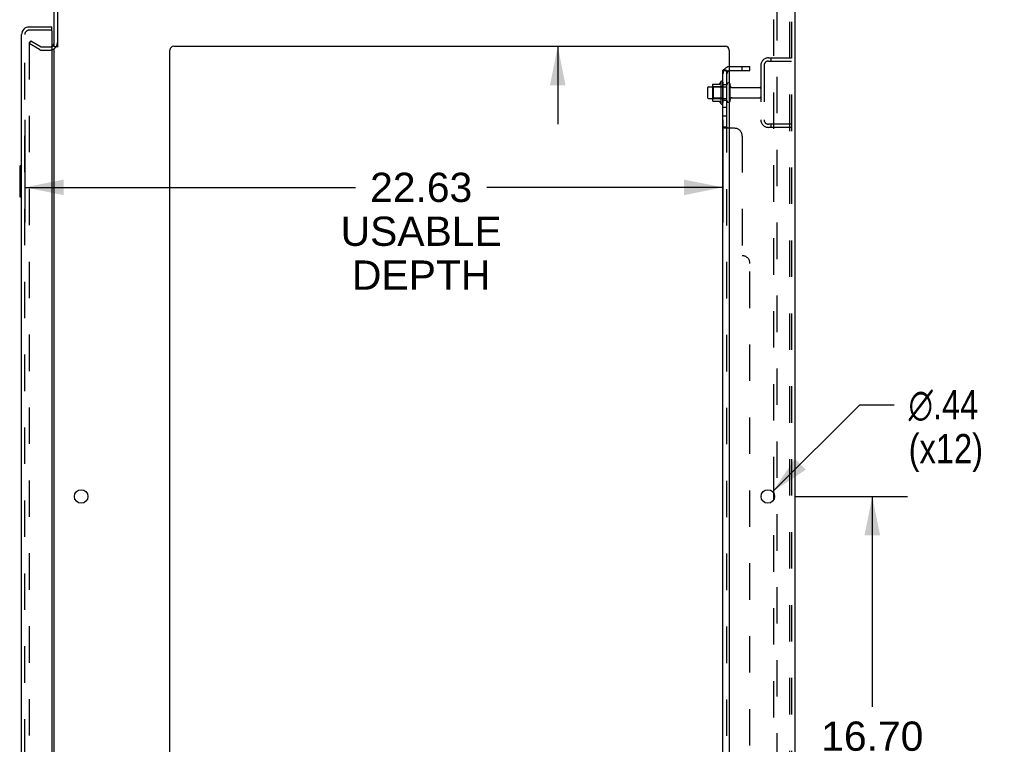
# Model space of a CAD drawing. Header units: inches. Extents: x 0 to 215, y 0 to 139.
# Tile 106 of 111: x 122 to 154, y 69 to 92. Entities that reach past the tile are written whole.
import ezdxf

# ---------------------------------------------------------------- set-up
doc = ezdxf.new("R2010")
doc.units = ezdxf.units.IN
doc.header["$LTSCALE"] = 11.804375
doc.header["$MEASUREMENT"] = 0
doc.linetypes.add('HIDDEN', pattern=[0.2, 0.1, -0.1])
doc.layers.get('0').update_dxf_attribs({"linetype": 'CONTINUOUS'})
for name, color, linetype in [('DEFAULT_2', 8, 'HIDDEN'), ('DIMENSIONS', 7, 'CONTINUOUS'), ('DOOR_ASSEMBLY', 7, 'CONTINUOUS'), ('SUBPANEL', 7, 'CONTINUOUS')]:
    doc.layers.add(name, color=color, linetype=linetype)
doc.styles.get("Standard").update_dxf_attribs({"font": 'arial.ttf'})
doc.styles.add('TEXTSTYLE_1', font='gdt', dxfattribs={"width": 0.8})
doc.dimstyles.new('DIMSTYLE_1', dxfattribs={"dimtxt": 0.946875, "dimasz": 1.2625, "dimexe": 0.09, "dimexo": 0.07, "dimgap": 0.0375, "dimtad": 0, "dimtih": 1, "dimtoh": 1, "dimzin": 4, "dimdsep": 46, "dimtxsty": 'Standard', "dimblk": '_FILLED', "dimblk1": '_FILLED', "dimblk2": '_FILLED', "dimcen": 0.09, "dimadec": 3, "dimazin": 1, "dimtfac": 1, "dimtdec": 3, "dimtofl": 0, "dimtmove": 0, "dimatfit": 3, "dimldrblk": '_FILLED', "dimfxl": 0, "dimtolj": 1, "dimtzin": 4, "dimarcsym": 0})
doc.dimstyles.new('DIMSTYLE_2', dxfattribs={"dimtxt": 0.946875, "dimasz": 1.2625, "dimexe": 0.09, "dimexo": 0.07, "dimgap": 0.09, "dimtad": 0, "dimtih": 1, "dimtoh": 1, "dimzin": 4, "dimdsep": 46, "dimtxsty": 'Standard', "dimblk": '_FILLED', "dimblk1": '_FILLED', "dimblk2": '_FILLED', "dimcen": 0.09, "dimadec": 3, "dimazin": 1, "dimtfac": 1, "dimtdec": 3, "dimtofl": 0, "dimtmove": 0, "dimatfit": 1, "dimldrblk": '_FILLED', "dimfxl": 0, "dimtolj": 1, "dimtzin": 4, "dimarcsym": 0})

# ---------------------------------------------------------------- blocks, each defined once
blk = doc.blocks.new('_FILLED')
at = {"color": 0, "linetype": 'ByBlock'}
blk.add_solid([(0, 0), (-1, 0.2), (-1, -0.2)], dxfattribs=at)
blk = doc.blocks.new('*D2')
at = {"layer": 'DIMENSIONS', "color": 2, "linetype": 'Continuous'}
for p, q in [((122.026, 89.103), (122.026, 85.784)), ((144.651, 89.103), (144.651, 85.784)), ((122.026, 86.92), (132.744, 86.92)), ((144.651, 86.92), (136.999, 86.92))]:
    blk.add_line(p, q, dxfattribs=at)
at = {"layer": 'DIMENSIONS', "color": 2, "linetype": 'Continuous', "xscale": 1.2625, "yscale": 1.2625, "zscale": 1.2625, "rotation": 180}
blk.add_blockref('_FILLED', (122.026, 86.92), dxfattribs=at)
at = {"layer": 'DIMENSIONS', "color": 2, "linetype": 'Continuous', "xscale": 1.2625, "yscale": 1.2625, "zscale": 1.2625}
blk.add_blockref('_FILLED', (144.651, 86.92), dxfattribs=at)
at = {"layer": 'DIMENSIONS', "color": 2, "linetype": 'Continuous', "insert": (134.871, 87.393), "char_height": 0.9469, "width": 5.20957, "attachment_point": 2, "line_spacing_factor": 0.9}
blk.add_mtext('22.63\\PUSABLE\\PDEPTH', dxfattribs=at)
blk = doc.blocks.new('*D11')
at = {"layer": 'DIMENSIONS', "color": 2, "linetype": 'Continuous'}
for p, q in [((139.297, 97.602), (138.192, 97.602)), ((139.297, 94.862), (139.297, 97.602)), ((139.297, 91.487), (139.297, 88.962))]:
    blk.add_line(p, q, dxfattribs=at)
at = {"layer": 'DIMENSIONS', "color": 2, "linetype": 'Continuous', "xscale": 1.2625, "yscale": 1.2625, "zscale": 1.2625}
for p, rotation in [((139.297, 94.862), 270), ((139.297, 91.487), 90)]:
    blk.add_blockref('_FILLED', p, dxfattribs=dict(at, rotation=rotation))
at = {"layer": 'DIMENSIONS', "color": 2, "linetype": 'Continuous', "insert": (137.719, 98.075), "char_height": 0.9469, "width": 2.57311, "attachment_point": 3, "line_spacing_factor": 0.9}
blk.add_mtext('3.38', dxfattribs=at)
blk = doc.blocks.new('*D12')
at = {"layer": 'DIMENSIONS', "color": 2, "linetype": 'Continuous'}
for p, q in [((146.988, 76.912), (150.626, 76.912)), ((149.489, 76.912), (149.489, 70.097)), ((149.489, 60.212), (149.489, 66.783)), ((146.988, 60.212), (150.626, 60.212))]:
    blk.add_line(p, q, dxfattribs=at)
at = {"layer": 'DIMENSIONS', "color": 2, "linetype": 'Continuous', "xscale": 1.2625, "yscale": 1.2625, "zscale": 1.2625}
for p, rotation in [((149.489, 76.912), 90), ((149.489, 60.212), 270)]:
    blk.add_blockref('_FILLED', p, dxfattribs=dict(at, rotation=rotation))
at = {"layer": 'DIMENSIONS', "color": 2, "linetype": 'Continuous', "insert": (149.489, 69.624), "char_height": 0.9469, "width": 3.30878, "attachment_point": 2, "line_spacing_factor": 0.9}
blk.add_mtext('16.70\\Ptyp.', dxfattribs=at)
blk = doc.blocks.new('*D13')
at = {"layer": 'DIMENSIONS', "color": 2, "linetype": 'Continuous'}
for p, q in [((146.26, 77.066), (149.089, 79.881)), ((149.089, 79.881), (150.193, 79.881))]:
    blk.add_line(p, q, dxfattribs=at)
at = {"layer": 'DIMENSIONS', "color": 2, "linetype": 'Continuous', "xscale": 1.2625, "yscale": 1.2625, "zscale": 1.2625, "rotation": 224.8568331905}
blk.add_blockref('_FILLED', (146.26, 77.066), dxfattribs=at)
at = {"layer": 'DIMENSIONS', "color": 2, "linetype": 'Continuous', "insert": (150.667, 80.354), "char_height": 0.94688, "width": 3.09993, "attachment_point": 1, "line_spacing_factor": 0.9, "style": 'TEXTSTYLE_1'}
blk.add_mtext('{\\fgdt;n}\\fArial;.44\\P(x12)', dxfattribs=at)

msp = doc.modelspace()

# ---------------------------------------------------------------- linework, layer by layer
at = {"color": 3, "linetype": 'Continuous'}
for p, q in [((122.98, 91.466), (122.98, 94.615)), ((123.084, 94.615), (123.084, 91.455)), ((146.98, 94.758), (146.98, 8.966)), ((122.98, 12.31), (122.98, 91.414)), ((126.73, 10.987), (126.73, 91.362)), ((126.855, 91.487), (144.73, 91.487)), ((144.855, 91.362), (144.855, 10.987)), ((146.3, 76.814), (146.3, 77.009))]:
    msp.add_line(p, q, dxfattribs=at)
at = {"color": 7, "linetype": 'Continuous'}
for p, q in [((123.084, 91.466), (122.98, 91.466)), ((144.581, 90.343), (144.581, 89.631)), ((144.151, 90.144), (144.151, 89.829)), ((144.181, 90.174), (144.315, 90.174)), ((144.315, 90.242), (144.315, 89.731)), ((144.325, 90.264), (144.553, 90.264)), ((144.181, 89.799), (144.315, 89.799)), ((144.325, 89.709), (144.553, 89.709))]:
    msp.add_line(p, q, dxfattribs=at)
at = {"color": 3, "linetype": 'Continuous'}
for centre in [(123.855, 76.912), (146.105, 76.912)]:
    msp.add_circle(centre, 0.219, dxfattribs=at)
for centre, radius, start, end in [((122.837, 91.608), 0.142, 296.4703, 360), ((126.855, 91.362), 0.125, 90, 180), ((144.73, 91.362), 0.125, 0, 90)]:
    msp.add_arc(centre, radius, start, end, dxfattribs=at)
at = {"color": 7, "linetype": 'Continuous'}
for centre, radius, start, end in [((145.181, 89.987), 0.698, 149.3369, 156.0321), ((144.612, 90.321), 0.0384, 0, 145.5503), ((144.831, 90.244), 0.055, 64.0906, 180), ((144.181, 90.144), 0.03, 90, 180), ((144.325, 90.254), 0.01, 90, 174.8062), ((144.456, 90.242), 0.141, 174.7919, 180), ((144.534, 90.274), 0.01, 270, 336.0321), ((144.181, 89.829), 0.03, 180, 270), ((144.456, 89.731), 0.141, 180, 185.2081), ((144.325, 89.719), 0.01, 185.1938, 270), ((144.534, 89.699), 0.01, 23.9679, 90), ((145.181, 89.987), 0.698, 203.9679, 210.6631), ((144.831, 89.729), 0.055, 180, 295.9094), ((144.612, 89.653), 0.0384, 214.4497, 360)]:
    msp.add_arc(centre, radius, start, end, dxfattribs=at)
at = {"layer": 'DEFAULT_2', "color": 8, "linetype": 'HIDDEN'}
for p, q in [((146.404, 9.049), (146.404, 94.674)), ((146.802, 94.644), (146.802, 9.079)), ((146.876, 94.644), (146.876, 9.079)), ((146.3, 77.009), (146.3, 93.514)), ((122.219, 91.666), (122.167, 91.576)), ((122.167, 91.596), (122.167, 12.127)), ((122.507, 91.38), (122.167, 91.576)), ((122.219, 91.666), (122.559, 91.47)), ((122.575, 91.466), (122.837, 91.466)), ((122.575, 91.362), (122.837, 91.362)), ((146.122, 91.112), (146.876, 91.112)), ((146.122, 91.008), (146.876, 91.008)), ((146.203, 91.112), (146.203, 91.008)), ((145.876, 90.865), (145.876, 89.108)), ((145.98, 90.865), (145.98, 89.108)), ((144.651, 90.321), (144.651, 89.653)), ((144.335, 90.17), (144.315, 90.19)), ((144.315, 90.174), (144.776, 90.174)), ((144.335, 90.17), (144.335, 89.803)), ((144.631, 90.17), (144.335, 90.17)), ((144.631, 90.17), (144.651, 90.19)), ((144.631, 90.17), (144.631, 89.803)), ((144.776, 89.729), (144.776, 90.244)), ((144.886, 89.729), (144.886, 90.244)), ((144.948, 90.152), (145.846, 90.152)), ((144.335, 89.803), (144.315, 89.783)), ((144.315, 89.799), (144.776, 89.799)), ((144.631, 89.803), (144.335, 89.803)), ((144.631, 89.803), (144.651, 89.783)), ((144.948, 89.822), (145.846, 89.822)), ((146.876, 88.966), (146.122, 88.966)), ((146.876, 88.862), (146.122, 88.862)), ((146.203, 88.966), (146.203, 88.862)), ((146.3, 60.309), (146.3, 76.814))]:
    msp.add_line(p, q, dxfattribs=at)
for points in [[(122.184, 91.616), (122.183, 91.616), (122.181, 91.616), (122.179, 91.615), (122.177, 91.614), (122.175, 91.613), (122.174, 91.612), (122.172, 91.61), (122.171, 91.609), (122.17, 91.607), (122.169, 91.605), (122.168, 91.603), (122.167, 91.601), (122.167, 91.598), (122.167, 91.596)], [(122.192, 91.614), (122.19, 91.615), (122.188, 91.616), (122.186, 91.616), (122.185, 91.616), (122.184, 91.616)]]:
    msp.add_lwpolyline(points, dxfattribs=at)
for centre, radius, start, end in [((122.837, 91.608), 0.246, 270, 360), ((122.575, 91.499), 0.137, 240, 270), ((122.575, 91.499), 0.033, 240, 270), ((122.837, 91.608), 0.142, 270, 296.4703), ((146.122, 90.865), 0.246, 90, 180), ((146.122, 90.865), 0.142, 90, 180), ((144.831, 90.244), 0.055, 360, 64.0906), ((144.948, 90.214), 0.0625, 180, 270), ((145.846, 90.122), 0.03, 360, 90), ((144.831, 89.729), 0.055, 295.9094, 0), ((144.948, 89.759), 0.0625, 90, 180), ((145.846, 89.852), 0.03, 270, 0), ((146.122, 89.108), 0.246, 180, 270), ((146.122, 89.108), 0.142, 180, 270)]:
    msp.add_arc(centre, radius, start, end, dxfattribs=at)
at = {"layer": 'DOOR_ASSEMBLY', "color": 3, "linetype": 'Continuous'}
for p, q in [((122.168, 92.112), (122.901, 92.112)), ((122.901, 91.988), (122.901, 11.736)), ((121.922, 11.858), (121.922, 91.865))]:
    msp.add_line(p, q, dxfattribs=at)
at = {"layer": 'DOOR_ASSEMBLY', "color": 8, "linetype": 'HIDDEN'}
for p, q in [((122.881, 92.008), (122.168, 92.008)), ((122.026, 11.858), (122.026, 91.865))]:
    msp.add_line(p, q, dxfattribs=at)
at = {"layer": 'DOOR_ASSEMBLY', "color": 7, "linetype": 'Continuous'}
for p, q in [((122.901, 92.008), (122.881, 92.008)), ((122.901, 92.008), (122.901, 92.112)), ((121.862, 87.597), (121.862, 86.627)), ((121.922, 87.612), (121.877, 87.612)), ((121.908, 87.512), (121.908, 86.712)), ((121.877, 86.612), (121.922, 86.612))]:
    msp.add_line(p, q, dxfattribs=at)
for points in [[(121.907, 87.548), (121.907, 87.542), (121.907, 87.536), (121.908, 87.53), (121.908, 87.524), (121.908, 87.518), (121.908, 87.512)], [(121.908, 86.712), (121.908, 86.705), (121.908, 86.699), (121.908, 86.693), (121.907, 86.687), (121.907, 86.681), (121.907, 86.676)]]:
    msp.add_lwpolyline(points, dxfattribs=at)
at = {"layer": 'DOOR_ASSEMBLY', "color": 3, "linetype": 'Continuous'}
for centre, radius, start, end in [((122.168, 91.865), 0.246, 90, 180), ((122.881, 91.988), 0.02, 0, 90)]:
    msp.add_arc(centre, radius, start, end, dxfattribs=at)
at = {"layer": 'DOOR_ASSEMBLY', "color": 8, "linetype": 'HIDDEN'}
msp.add_arc((122.168, 91.865), 0.142, 90, 180, dxfattribs=at)
at = {"layer": 'DOOR_ASSEMBLY', "color": 7, "linetype": 'Continuous'}
for centre, radius, start, end in [((122.086, 91.722), 0.26, 87.3953, 90), ((121.877, 87.597), 0.015, 90, 180), ((121.907, 87.597), 0.015, 0, 90), ((121.877, 86.627), 0.015, 180, 270), ((121.907, 86.627), 0.015, 270, 360)]:
    msp.add_arc(centre, radius, start, end, dxfattribs=at)
at = {"layer": 'SUBPANEL', "color": 3, "linetype": 'Continuous'}
for p, q in [((144.651, 13.018), (144.651, 90.706)), ((144.855, 88.831), (144.704, 88.831))]:
    msp.add_line(p, q, dxfattribs=at)
at = {"layer": 'SUBPANEL', "color": 7, "linetype": 'Continuous'}
for p, q in [((144.776, 90.706), (144.651, 90.706)), ((144.704, 90.744), (144.751, 90.706)), ((144.776, 88.866), (144.776, 90.706)), ((144.776, 88.866), (144.651, 88.866))]:
    msp.add_line(p, q, dxfattribs=at)
at = {"layer": 'SUBPANEL', "color": 8, "linetype": 'HIDDEN'}
for p, q in [((144.751, 90.706), (144.801, 90.665)), ((144.776, 90.685), (144.775, 90.686)), ((144.779, 90.683), (144.78, 90.683)), ((144.888, 90.831), (145.526, 90.831)), ((144.888, 90.706), (145.526, 90.706)), ((145.276, 90.706), (145.276, 90.831)), ((145.526, 90.706), (145.526, 90.831)), ((144.776, 90.237), (144.651, 90.237)), ((144.776, 89.737), (144.651, 89.737)), ((144.776, 89.509), (144.651, 89.509)), ((144.776, 89.228), (144.651, 89.228)), ((144.651, 88.864), (144.651, 88.866)), ((144.776, 14.858), (144.776, 88.866)), ((144.777, 88.862), (144.776, 88.863)), ((145.026, 88.831), (144.855, 88.831)), ((145.276, 88.581), (145.276, 84.706)), ((145.526, 19.268), (145.526, 84.456))]:
    msp.add_line(p, q, dxfattribs=at)
at = {"layer": 'SUBPANEL', "color": 3, "linetype": 'Continuous'}
for points in [[(144.673, 90.726), (144.67, 90.724), (144.667, 90.723), (144.664, 90.721), (144.661, 90.72), (144.658, 90.718), (144.656, 90.716), (144.654, 90.714), (144.653, 90.712), (144.652, 90.71), (144.651, 90.709), (144.651, 90.707), (144.651, 90.706)], [(144.704, 90.744), (144.702, 90.742), (144.7, 90.74), (144.697, 90.738), (144.694, 90.736), (144.691, 90.734), (144.687, 90.732), (144.684, 90.73), (144.68, 90.729), (144.673, 90.726)], [(144.684, 88.842), (144.677, 88.845), (144.673, 88.846), (144.67, 88.848), (144.667, 88.849), (144.664, 88.851), (144.661, 88.852), (144.658, 88.854), (144.656, 88.856), (144.654, 88.858), (144.653, 88.86), (144.652, 88.861), (144.651, 88.863), (144.651, 88.864), (144.651, 88.866)], [(144.704, 88.831), (144.702, 88.832), (144.7, 88.834), (144.697, 88.835), (144.694, 88.837), (144.691, 88.838), (144.687, 88.84), (144.684, 88.842)]]:
    msp.add_lwpolyline(points, dxfattribs=at)
at = {"layer": 'SUBPANEL', "color": 8, "linetype": 'HIDDEN'}
for points in [[(144.719, 90.706), (144.718, 90.706), (144.718, 90.706), (144.717, 90.706), (144.717, 90.706), (144.716, 90.706), (144.716, 90.706), (144.716, 90.706)], [(144.716, 90.706), (144.716, 90.706), (144.716, 90.706), (144.716, 90.706), (144.716, 90.706), (144.717, 90.706), (144.717, 90.705), (144.718, 90.705), (144.718, 90.705), (144.719, 90.705), (144.72, 90.705), (144.72, 90.705), (144.721, 90.705), (144.722, 90.705), (144.722, 90.705), (144.723, 90.704), (144.724, 90.704), (144.724, 90.704), (144.725, 90.704), (144.726, 90.704), (144.727, 90.704), (144.727, 90.703), (144.728, 90.703), (144.729, 90.703), (144.73, 90.703), (144.731, 90.703), (144.731, 90.703), (144.732, 90.702), (144.733, 90.702), (144.734, 90.702), (144.735, 90.702), (144.735, 90.701), (144.736, 90.701), (144.737, 90.701), (144.738, 90.701), (144.739, 90.7), (144.74, 90.7), (144.741, 90.7), (144.742, 90.7), (144.743, 90.699), (144.744, 90.699), (144.744, 90.699), (144.745, 90.698), (144.746, 90.698), (144.747, 90.698), (144.748, 90.697), (144.749, 90.697), (144.75, 90.696), (144.751, 90.696), (144.752, 90.696), (144.753, 90.695), (144.754, 90.695), (144.755, 90.695), (144.756, 90.694), (144.757, 90.694), (144.758, 90.693), (144.759, 90.693), (144.76, 90.692), (144.761, 90.692), (144.762, 90.692), (144.763, 90.691), (144.764, 90.691), (144.765, 90.69), (144.766, 90.69), (144.767, 90.69), (144.767, 90.689), (144.768, 90.689), (144.769, 90.688), (144.77, 90.688), (144.771, 90.688), (144.771, 90.687), (144.772, 90.687), (144.773, 90.687), (144.773, 90.686), (144.774, 90.686), (144.775, 90.685), (144.775, 90.685), (144.776, 90.685), (144.777, 90.684), (144.777, 90.684), (144.778, 90.684), (144.778, 90.683), (144.779, 90.683), (144.779, 90.683), (144.779, 90.683), (144.779, 90.683)], [(144.776, 90.702), (144.776, 90.704), (144.776, 90.706)], [(144.78, 90.683), (144.779, 90.683), (144.779, 90.683), (144.779, 90.683), (144.779, 90.683), (144.778, 90.683), (144.778, 90.684), (144.778, 90.684), (144.777, 90.684), (144.777, 90.685), (144.776, 90.685)], [(144.664, 88.851), (144.661, 88.852), (144.658, 88.854), (144.656, 88.856), (144.654, 88.858), (144.653, 88.86)], [(144.704, 88.831), (144.702, 88.832), (144.7, 88.834), (144.697, 88.835), (144.694, 88.837)], [(144.776, 88.863), (144.776, 88.864), (144.776, 88.866)], [(144.782, 88.856), (144.781, 88.857), (144.779, 88.859), (144.778, 88.86), (144.777, 88.862)], [(144.801, 88.837), (144.801, 88.839), (144.8, 88.84), (144.799, 88.842), (144.798, 88.843), (144.797, 88.845), (144.795, 88.846), (144.794, 88.848), (144.792, 88.849)], [(144.801, 88.831), (144.801, 88.832), (144.802, 88.834), (144.802, 88.836)]]:
    msp.add_lwpolyline(points, dxfattribs=at)
at = {"layer": 'SUBPANEL', "color": 7, "linetype": 'Continuous'}
for points in [[(144.781, 90.693), (144.779, 90.696), (144.778, 90.698), (144.777, 90.7), (144.776, 90.702)], [(144.79, 90.682), (144.788, 90.684), (144.786, 90.686), (144.784, 90.688), (144.782, 90.691), (144.781, 90.693)], [(144.801, 90.665), (144.801, 90.665), (144.802, 90.666), (144.802, 90.667), (144.801, 90.668), (144.801, 90.669), (144.8, 90.67), (144.799, 90.672), (144.798, 90.673), (144.797, 90.675), (144.795, 90.676), (144.794, 90.678), (144.79, 90.682)], [(144.786, 88.853), (144.784, 88.854), (144.782, 88.856), (144.781, 88.857), (144.779, 88.859), (144.778, 88.86), (144.777, 88.862), (144.776, 88.863), (144.776, 88.864), (144.776, 88.866)], [(144.801, 88.831), (144.801, 88.832), (144.802, 88.834), (144.802, 88.836), (144.801, 88.837), (144.801, 88.839), (144.8, 88.84), (144.799, 88.842), (144.798, 88.843), (144.797, 88.845), (144.795, 88.846), (144.794, 88.848), (144.792, 88.849), (144.79, 88.85), (144.786, 88.853)]]:
    msp.add_lwpolyline(points, dxfattribs=at)
at = {"layer": 'SUBPANEL', "color": 8, "linetype": 'HIDDEN'}
for centre, radius, start, end in [((144.888, 90.594), 0.237, 140.5658, 180), ((144.888, 90.594), 0.237, 90, 98.0054), ((144.888, 90.594), 0.112, 90, 107.1415), ((145.026, 88.581), 0.25, 0, 90), ((145.276, 84.456), 0.25, 0, 90)]:
    msp.add_arc(centre, radius, start, end, dxfattribs=at)
at = {"layer": 'SUBPANEL', "color": 3, "linetype": 'Continuous'}
msp.add_arc((144.888, 90.594), 0.237, 98.0054, 140.5658, dxfattribs=at)
at = {"layer": 'SUBPANEL', "color": 7, "linetype": 'Continuous'}
msp.add_arc((144.888, 90.594), 0.112, 107.1415, 180, dxfattribs=at)

# ---------------------------------------------------------------- dimensions: what is measured, and where the dimension line sits
at = {"layer": 'DIMENSIONS', "color": 2, "linetype": 'Continuous'}
dim = msp.add_linear_dim(base=(139.296782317, 91.486779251), p1=(146.867518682, 94.861779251), p2=(144.729518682, 91.486779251), angle=270, dimstyle='DIMSTYLE_1', dxfattribs=at)
dim.commit()
dim.dimension.update_dxf_attribs({"geometry": '*D11', "text_midpoint": (136.429117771, 97.596774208), "dimtype": 160})
dim = msp.add_linear_dim(base=(144.650518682, 86.920032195), p1=(122.025518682, 89.173029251), p2=(144.650518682, 89.173029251), text='<>\\PUSABLE\\PDEPTH', dimstyle='DIMSTYLE_1', dxfattribs=at)
dim.commit()
dim.dimension.update_dxf_attribs({"geometry": '*D2', "text_midpoint": (134.871458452, 85.499719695), "dimtype": 160})
dim = msp.add_diameter_dim_2p(p1=(146.26, 77.066), p2=(145.949, 76.757), text='%%c<>\\P(x12)', dimstyle='DIMSTYLE_2', override={"dimpost": '<>'}, dxfattribs=at)
dim.commit()
dim.dimension.update_dxf_attribs({"geometry": '*D13', "text_midpoint": (152.217, 79.171), "dimtype": 163})
dim = msp.add_linear_dim(base=(149.489, 60.212), p1=(146.918, 76.912), p2=(146.918, 60.212), angle=270, text='<>\\Ptyp.', dimstyle='DIMSTYLE_1', dxfattribs=at)
dim.commit()
dim.dimension.update_dxf_attribs({"geometry": '*D12', "text_midpoint": (149.489, 68.44), "dimtype": 160})

doc.saveas('drawing.dxf')
